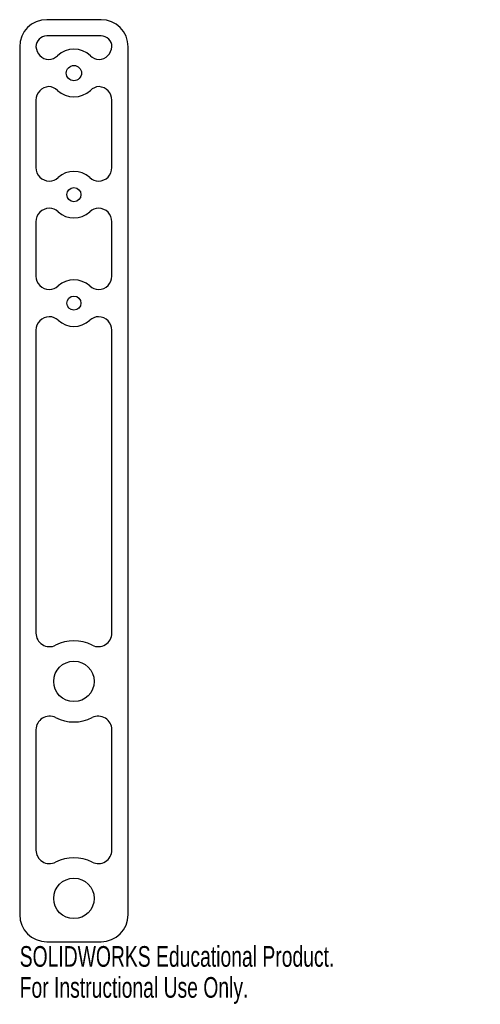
# Model space of a CAD drawing. Header units: inches. Extents: x -0.5 to 3.75, y -4.83 to 4.25.
import ezdxf

# ---------------------------------------------------------------- set-up
doc = ezdxf.new("R2010")
doc.units = ezdxf.units.IN
doc.header["$MEASUREMENT"] = 0
doc.styles.add('SLDTEXTSTYLE0', font='TXT', dxfattribs={"width": 0.7})

msp = doc.modelspace()

# ---------------------------------------------------------------- linework, layer by layer
at = {"color": 7, "linetype": 'Continuous', "lineweight": 25}
for p, q in [((0.25, 4.25), (-0.25, 4.25)), ((0.25, 4.1), (-0.25, 4.1)), ((-0.5, 4), (-0.5, -4)), ((0.5, -4), (0.5, 4)), ((-0.35, 3.5078), (-0.35, 2.8871)), ((0.35, 2.8871), (0.35, 3.5078)), ((-0.35, 2.3871), (-0.35, 1.8871)), ((0.35, 1.8871), (0.35, 2.3871)), ((-0.35, 1.3871), (-0.35, -1.4046)), ((0.35, -1.4046), (0.35, 1.3871)), ((-0.35, -2.2954), (-0.35, -3.4046)), ((0.35, -3.4046), (0.35, -2.2954)), ((-0.25, -4.25), (0.25, -4.25))]:
    msp.add_line(p, q, dxfattribs=at)
for centre, radius in [((0, 3.7578), 0.07), ((0, 2.6371), 0.065), ((0, 1.6371), 0.065), ((0, -1.85), 0.1865), ((0, -3.85), 0.1865)]:
    msp.add_circle(centre, radius, dxfattribs=at)
for centre, radius, start, end in [((-0.25, 4), 0.25, 90, 180), ((0.25, 4), 0.25, 0, 90), ((-0.25, 4), 0.1, 90, 180), ((0.25, 4), 0.1, 0, 90), ((-0.2252, 4.0078), 0.125, 183.59514, 267.13313), ((0.2252, 4.0078), 0.125, 272.86687, 356.40486), ((-0.2377, 4.0078), 0.125, 272.86687, 313.56128), ((0, 3.7578), 0.22, 46.43872, 133.56128), ((0.2377, 4.0078), 0.125, 226.43872, 267.13313), ((-0.225, 3.5078), 0.125, 92.92332, 180), ((-0.2377, 3.5078), 0.125, 46.43872, 87.07668), ((0.2377, 3.5078), 0.125, 92.92332, 133.56128), ((0.225, 3.5078), 0.125, 0, 87.07668), ((0, 3.7578), 0.22, 226.43872, 313.56128), ((-0.225, 2.8871), 0.125, 180, 268.75444), ((0, 2.6371), 0.215, 47.33207, 132.66793), ((0.225, 2.8871), 0.125, 271.24556, 0), ((-0.2304, 2.8871), 0.125, 271.24556, 312.66793), ((0.2304, 2.8871), 0.125, 227.33207, 268.75444), ((-0.225, 2.3871), 0.125, 91.24556, 180), ((-0.2304, 2.3871), 0.125, 47.33207, 88.75444), ((0, 2.6371), 0.215, 227.33207, 312.66793), ((0.2304, 2.3871), 0.125, 91.24556, 132.66793), ((0.225, 2.3871), 0.125, 0, 88.75444), ((-0.225, 1.8871), 0.125, 180, 268.75444), ((0, 1.6371), 0.215, 47.33207, 132.66793), ((0.225, 1.8871), 0.125, 271.24556, 0), ((-0.2304, 1.8871), 0.125, 271.24556, 312.66793), ((0.2304, 1.8871), 0.125, 227.33207, 268.75444), ((-0.225, 1.3871), 0.125, 91.24556, 180), ((-0.2304, 1.3871), 0.125, 47.33207, 88.75444), ((0, 1.6371), 0.215, 227.33207, 312.66793), ((0.2304, 1.3871), 0.125, 91.24556, 132.66793), ((0.225, 1.3871), 0.125, 0, 88.75444), ((-0.225, -1.4046), 0.125, 180, 296.80156), ((0.225, -1.4046), 0.125, 243.19844, 0), ((0, -1.85), 0.374, 63.19844, 116.80156), ((-0.225, -2.2954), 0.125, 63.19844, 180), ((0.225, -2.2954), 0.125, 0, 116.80156), ((0, -1.85), 0.374, 243.19844, 296.80156), ((-0.225, -3.4046), 0.125, 180, 296.80156), ((0.225, -3.4046), 0.125, 243.19844, 0), ((0, -3.85), 0.374, 63.19844, 116.80156), ((-0.25, -4), 0.25, 180, 270), ((0.25, -4), 0.25, 270, 0)]:
    msp.add_arc(centre, radius, start, end, dxfattribs=at)

# ---------------------------------------------------------------- texts
at = {"color": 7, "linetype": 'Continuous', "char_height": 0.1903, "attachment_point": 1, "style": 'SLDTEXTSTYLE0'}
for s, insert in [('SOLIDWORKS Educational Product.', (-0.5, -4.2901)), ('For Instructional Use Only.', (-0.5, -4.5756))]:
    msp.add_mtext(s, dxfattribs=dict(at, insert=insert))

doc.saveas('drawing.dxf')
